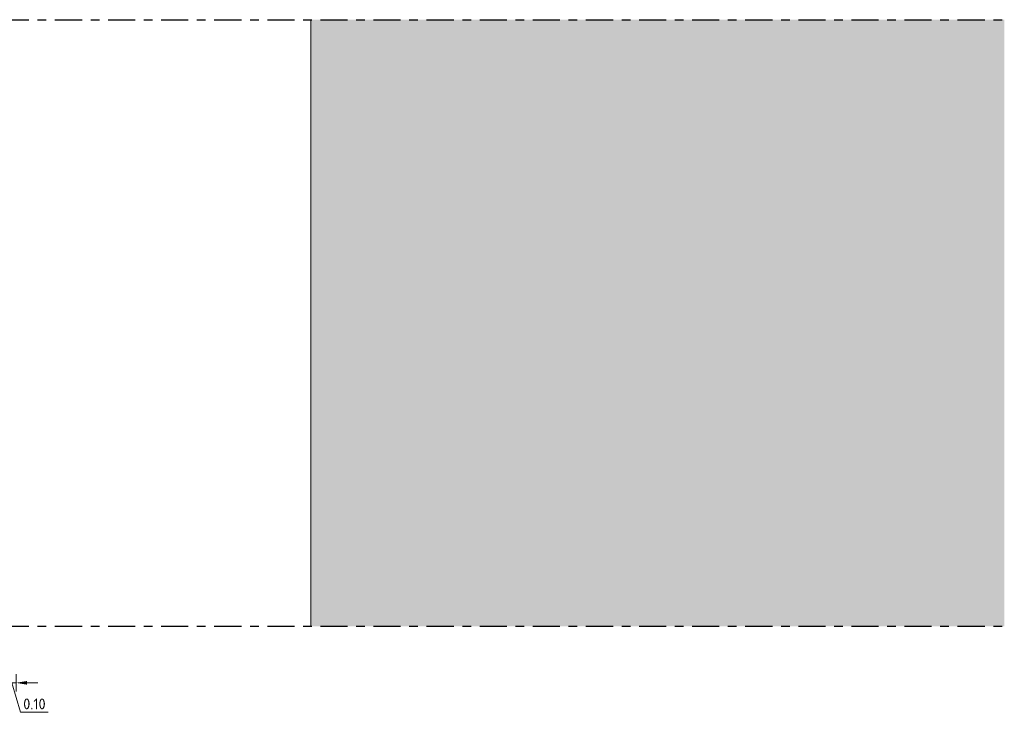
# Model space of a CAD drawing. Header units: metres. Extents: x 104013 to 108981, y 427946 to 428479.
# Tile 151 of 256: x 108771 to 108783, y 428309 to 428317. Entities that reach past the tile are written whole.
import ezdxf

# ---------------------------------------------------------------- set-up
doc = ezdxf.new("R2010")
doc.units = ezdxf.units.M
doc.linetypes.add('CENTER', pattern=[2, 1.25, -0.25, 0.25, -0.25])
doc.linetypes.add('XX-AFBREEK', pattern=[7, 4, -1, 1, -1])
doc.layers.get('DefPoints').update_dxf_attribs({"color": 211, "lineweight": 18})
for name, color, linetype, lineweight in [('N-WE-OG-BEBOUWING_WONINGBOUW-GD', 7, 'Continuous', 18), ('N-WE-VH-KANTVERHARDING-M', 7, 'Continuous', 18), ('X-XX-AL-AFBREEKLIJN-GD', 7, 'XX-AFBREEK', 25)]:
    doc.layers.add(name, color=color, linetype=linetype, lineweight=lineweight)
doc.layers.add('N-WE-VH-VERHARDING-AP_BEBOUWING', color=41, linetype='Continuous')
doc.styles.add('NLCS-ISO-M50-T25', font='NLCS-ISO.ttf', dxfattribs={"height": 0.125})
doc.dimstyles.new('NLCS-M50-T25-PIJL_l2_h1', dxfattribs={"dimscale": 0.05, "dimtxt": 2.5, "dimasz": 2.5, "dimexe": 2, "dimexo": 2, "dimgap": 0.7, "dimtad": 1, "dimzin": 0, "dimdsep": 46, "dimtxsty": 'NLCS-ISO-M50-T25', "dimcen": 2.5, "dimdle": 2, "dimclrd": 256, "dimclre": 256, "dimclrt": 256, "dimadec": 1, "dimazin": 0, "dimtfac": 1, "dimtofl": 0, "dimtmove": 1, "dimatfit": 0, "dimfxl": 2, "dimfxlon": 1, "dimtfillclr": 256, "dimtolj": 1, "dimtzin": 0, "dimlwd": 18, "dimlwe": 18, "dimarcsym": 0})

# ---------------------------------------------------------------- blocks, each defined once
blk = doc.blocks.new('*D806')
at = {"layer": 'DefPoints', "color": 0, "transparency": 16777216}
for p in [(108771.332, 428312.501), (108771.232, 428312.391), (108771.332, 428309.499)]:
    blk.add_point(p, dxfattribs=at)
at = {"layer": 'N-WE-VH-KANTVERHARDING-M', "lineweight": 18, "transparency": 16777216}
for p, q in [((108771.232, 428309.599), (108771.232, 428309.399)), ((108771.332, 428309.599), (108771.332, 428309.399)), ((108771.107, 428309.499), (108770.982, 428309.499)), ((108771.232, 428309.499), (108771.332, 428309.499)), ((108771.282, 428309.499), (108771.384, 428309.159)), ((108771.457, 428309.499), (108771.582, 428309.499)), ((108771.384, 428309.159), (108771.704, 428309.159))]:
    blk.add_line(p, q, dxfattribs=at)
at = {"layer": 'N-WE-VH-KANTVERHARDING-M', "transparency": 16777216}
for points in [[(108771.107, 428309.52), (108771.107, 428309.478), (108771.232, 428309.499)], [(108771.457, 428309.52), (108771.457, 428309.478), (108771.332, 428309.499)]]:
    blk.add_solid(points, dxfattribs=at)
at = {"layer": 'N-WE-VH-KANTVERHARDING-M', "transparency": 16777216, "insert": (108771.544, 428309.256), "char_height": 0.125, "attachment_point": 5, "style": 'NLCS-ISO-M50-T25'}
blk.add_mtext('\\A1;0.10', dxfattribs=at)

msp = doc.modelspace()

# ---------------------------------------------------------------- hatches: boundary and pattern name
at = {"layer": 'N-WE-VH-VERHARDING-AP_BEBOUWING'}
h = msp.add_hatch(color=256, dxfattribs=at)
h.dxf.hatch_style = 1
h.set_gradient(color1=(207, 207, 207))
h.paths.add_polyline_path([(108782.732, 428317.153), (108774.732, 428317.153), (108774.732, 428310.153), (108782.732, 428310.153)])

# ---------------------------------------------------------------- linework, layer by layer
at = {"layer": 'N-WE-OG-BEBOUWING_WONINGBOUW-GD'}
msp.add_lwpolyline([(108774.732, 428317.153), (108774.732, 428310.153)], dxfattribs=at)
at = {"layer": 'X-XX-AL-AFBREEKLIJN-GD', "linetype": 'CENTER', "ltscale": 0.25}
for points in [[(108725.231, 428317.153), (108782.732, 428317.153)], [(108725.231, 428310.153), (108782.732, 428310.153)]]:
    msp.add_lwpolyline(points, dxfattribs=at)

# ---------------------------------------------------------------- dimensions: what is measured, and where the dimension line sits
at = {"layer": 'N-WE-VH-KANTVERHARDING-M'}
dim = msp.add_linear_dim(base=(108771.332, 428309.499), p1=(108771.232, 428312.391), p2=(108771.332, 428312.501), dimstyle='NLCS-M50-T25-PIJL_l2_h1', dxfattribs=at)
dim.commit()
dim.dimension.update_dxf_attribs({"geometry": '*D806', "text_midpoint": (108771.419, 428309.256)})

doc.saveas('drawing.dxf')
